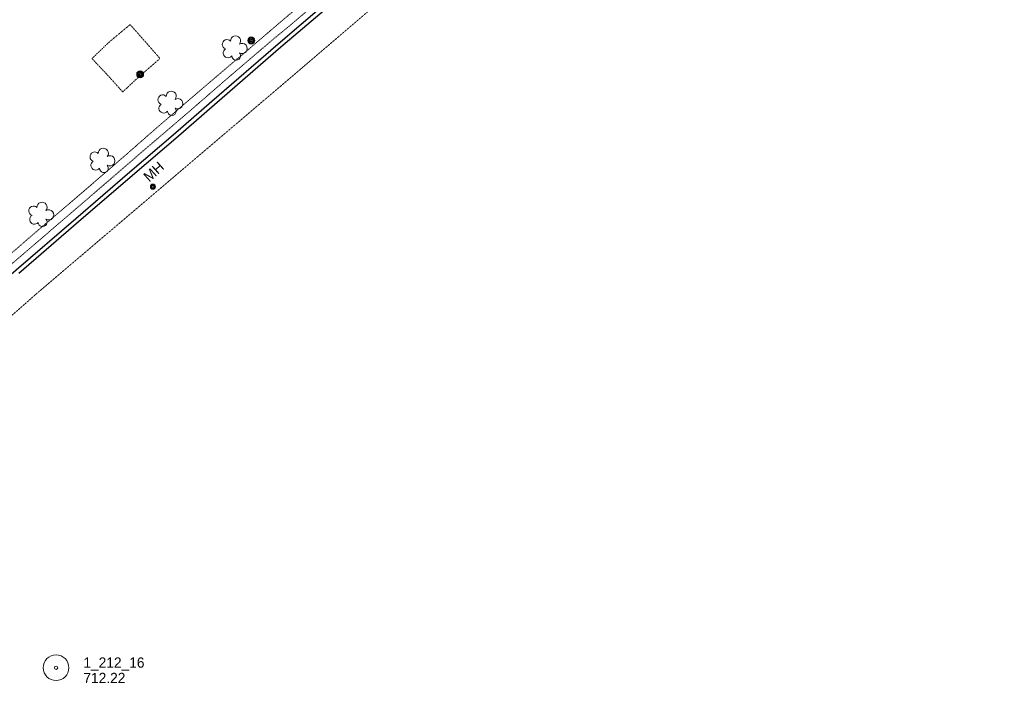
# Model space of a CAD drawing. Extents: x 863487 to 870045, y 569252 to 575761.
# Tile 50 of 66: x 868008 to 868584, y 572545 to 572933. Entities that reach past the tile are written whole.
import ezdxf
from ezdxf.enums import TextEntityAlignment as Align

# ---------------------------------------------------------------- set-up
doc = ezdxf.new("R2010")
doc.units = 0
doc.header["$LTSCALE"] = 0.005
doc.header["$MEASUREMENT"] = 0
doc.linetypes.add('DGN Style 3', pattern=[37.5, 25, -12.5])
doc.linetypes.add('DGN Style 5', pattern=[20, 10, -10])
for name, color, linetype, lineweight in [('E_DRN_Grate', 5, 'Continuous', 15), ('E_DWY', 2, 'DGN Style 3', 15), ('E_LAND_Vegetation', 3, 'Continuous', 15), ('E_MAP_Limits', 3, 'DGN Style 3', 15), ('E_MAP_PassPoints', 40, 'Continuous', 15), ('E_MISCPROP', 30, 'Continuous', 15), ('E_PATH_Sidewalk', 2, 'DGN Style 5', 15), ('E_RDWY', 21, 'Continuous', 25)]:
    doc.layers.add(name, color=color, linetype=linetype, lineweight=lineweight)
doc.styles.add('Style-IGR_FONT_0', font='IGR_FONT_0.shx')

# ---------------------------------------------------------------- blocks, each defined once
blk = doc.blocks.new('PP')
at = {"layer": 'E_MAP_PassPoints', "color": 40, "linetype": 'Continuous', "lineweight": 0}
for radius in [7.5, 0.96]:
    blk.add_circle((0, 0), radius, dxfattribs=at)
blk = doc.blocks.new('MHO_5')
at = {"layer": 'E_DRN_Grate', "color": 20, "linetype": 'Continuous', "lineweight": 0}
for centre, radius in [((0.06, 0.01), 1.5), ((0.07, 0.01), 1.22), ((0.06, 0), 0.968), ((0.03, -0.01), 0.605)]:
    blk.add_circle(centre, radius, dxfattribs=at)
blk = doc.blocks.new('MHT_4')
at = {"layer": 'E_DRN_Grate', "color": 20, "linetype": 'Continuous', "lineweight": 0, "style": 'Style-IGR_FONT_0'}
blk.add_text('MH', height=6, rotation=0.00011, dxfattribs=at).set_placement((-0.08, -3.13), align=Align.CENTER)
blk = doc.blocks.new('POLE')
at = {"layer": 'E_MISCPROP', "color": 20, "linetype": 'Continuous', "lineweight": 0}
for centre, radius in [((-0.01, 0.02), 2.02), ((-0.01, 0.03), 1.52), ((0, -0.01), 1.01), ((0, 0), 0.502)]:
    blk.add_circle(centre, radius, dxfattribs=at)
blk = doc.blocks.new('TREE')
at = {"layer": 'E_LAND_Vegetation', "color": 93, "linetype": 'Continuous', "lineweight": 0}
for centre, radius, start, end in [((-1.47, 4.28), 2.78, 1.39463, 209.16762), ((-4.47, 0.2), 2.78, 78.07164, 279.08269), ((3.57, 2.42), 2.97, 278.42374, 139.65762), ((-2.01, -4.2), 2.61, 140.77979, 358.71239), ((3.46, -3.43), 2.97, 196.07455, 79.04782)]:
    blk.add_arc(centre, radius, start, end, dxfattribs=at)

msp = doc.modelspace()

# ---------------------------------------------------------------- linework, layer by layer
at = {"layer": 'E_DWY', "color": 51, "linetype": 'DGN Style 3', "flags": 128}
for points in [[(868072.76, 572929.98), (868081.24, 572920.4), (868090.21, 572910.17), (868078.1, 572899.68), (868068.4, 572890.66), (868060, 572900.02), (868050.43, 572910.13)], [(868050.43, 572910.13), (868060.71, 572919.96), (868072.76, 572929.98)]]:
    msp.add_lwpolyline(points, dxfattribs=at)
at = {"layer": 'E_MAP_Limits', "color": 73, "linetype": 'DGN Style 3', "flags": 128}
msp.add_lwpolyline([(868583.78, 573270.38), (868538.76, 573221.42), (868487.83, 573174.58), (868431.41, 573126.01), (868370.06, 573073.81), (868298.27, 573011.52), (868167.19, 572899.51), (868018.67, 572773.3), (867885.09, 572655.79)], dxfattribs=at)
at = {"layer": 'E_PATH_Sidewalk', "color": 51, "linetype": 'DGN Style 5', "flags": 128}
for points in [[(867796.9, 572935.69), (867808.54, 572922.25), (867828.55, 572898.98), (867841.77, 572883.83), (867856.04, 572867.12), (867872.8, 572847.76), (867884.29, 572834.09), (867898.84, 572817.58), (867915.73, 572798.24), (867925.59, 572786.38), (867936.38, 572773.72), (867945.47, 572762.73), (867949.75, 572757.84), (867953.63, 572753.61), (867961.21, 572760.02), (867979.08, 572775.72), (867997.89, 572791.63), (868012.4, 572804.24), (868039.1, 572827), (868068.73, 572852.53), (868089.66, 572870.88), (868118.45, 572895.57), (868143.58, 572916.91), (868161.6, 572932.3), (868181.24, 572948.79), (868198.51, 572963.48), (868211.39, 572974.38), (868227.35, 572987.41)], [(868230.66, 572984.07), (868219.28, 572974.26), (868202.5, 572960.32), (868181.42, 572942.36), (868166.57, 572929.79), (868156.76, 572921.71), (868128.46, 572897.57), (868108.28, 572880.05), (868087.18, 572862), (868077.25, 572853.5), (868043.58, 572824.48), (868017.9, 572802.48), (868006.88, 572793.03), (868001.53, 572788.49), (867977.42, 572767.38), (867965.66, 572757.33), (867956.88, 572749.64), (867960.23, 572747.14)]]:
    msp.add_lwpolyline(points, dxfattribs=at)
at = {"layer": 'E_RDWY', "color": 21, "linetype": 'Continuous', "flags": 128}
for points in [[(867919.43, 572711.93), (867923.6, 572715.52), (867954.66, 572742.36), (867977, 572761.5), (868006.06, 572786.61), (868040.97, 572816.74), (868072.57, 572843.97), (868097.84, 572865.56), (868120.5, 572885.21), (868159.29, 572918.83), (868199.71, 572953.32), (868221.14, 572971.8), (868230.44, 572980.02), (868233.43, 572982.53)], [(868007.7, 572784.72), (868042.61, 572814.85), (868074.2, 572842.07), (868099.48, 572863.67), (868122.13, 572883.32), (868160.92, 572916.94), (868201.33, 572951.43)]]:
    msp.add_lwpolyline(points, dxfattribs=at)

# ---------------------------------------------------------------- block references
at = {"layer": 'E_DRN_Grate', "color": 20, "linetype": 'Continuous', "rotation": 41.9588932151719}
for name, p in [('MHT_4', (868086.53, 572844.22)), ('MHO_5', (868086.07, 572835.23))]:
    msp.add_blockref(name, p, dxfattribs=at)
at = {"layer": 'E_LAND_Vegetation', "color": 93, "linetype": 'Continuous', "xscale": 1.00000194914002, "yscale": 1.00000194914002, "zscale": 1.00000194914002, "rotation": 42.43564468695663}
for p in [(868133.39, 572916.26), (868095.78, 572883.97), (868056.05, 572850.62), (868020.25, 572819)]:
    msp.add_blockref('TREE', p, dxfattribs=at)
at = {"layer": 'E_MAP_PassPoints', "color": 40, "linetype": 'Continuous'}
msp.add_blockref('PP', (868029.44, 572554.25), dxfattribs=at)
msp.add_blockref('PP', (868029.44, 572554.25), dxfattribs=at)
at = {"layer": 'E_MISCPROP', "color": 20, "linetype": 'Continuous', "rotation": 40.63113079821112}
for p in [(868143.6, 572920.67), (868078.64, 572900.91)]:
    msp.add_blockref('POLE', p, dxfattribs=at)

# ---------------------------------------------------------------- texts
at = {"layer": 'E_MAP_PassPoints', "color": 40, "linetype": 'Continuous', "style": 'Style-IGR_FONT_0'}
for s, p in [('1_212_16', (868045.44, 572554.25)), ('1_212_16', (868045.44, 572554.25)), ('712.22', (868045.44, 572545.25)), ('712.22', (868045.44, 572545.25))]:
    msp.add_text(s, height=6, dxfattribs=at).set_placement(p)

doc.saveas('drawing.dxf')
